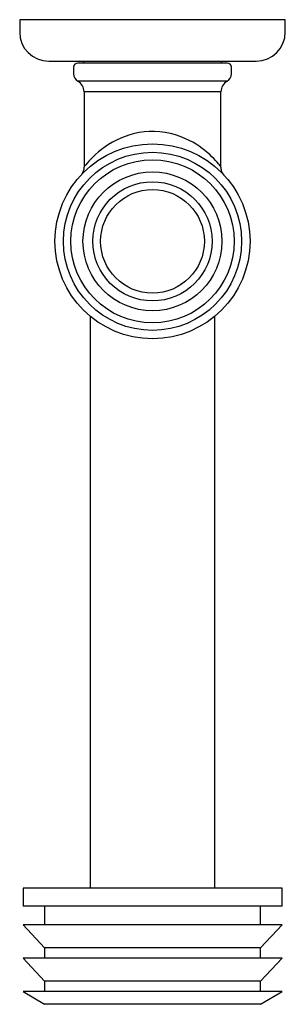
# Model space of a CAD drawing. Header units: millimetres. Extents: x 3674.238 to 3674.302, y 1914.556 to 1914.793.
import ezdxf

# ---------------------------------------------------------------- set-up
doc = ezdxf.new("R2010")
doc.units = ezdxf.units.MM
doc.layers.add('SANINDUSA', color=3, linetype='Continuous')

msp = doc.modelspace()

# ---------------------------------------------------------------- linework, layer by layer
at = {"layer": 'SANINDUSA'}
for p, q in [((3674.23772, 1914.79303), (3674.23772, 1914.79003)), ((3674.30172, 1914.79303), (3674.23772, 1914.79303)), ((3674.30172, 1914.79003), (3674.30172, 1914.79303)), ((3674.2531, 1914.78303), (3674.2531, 1914.78257)), ((3674.28635, 1914.78257), (3674.28635, 1914.78303)), ((3674.25072, 1914.78157), (3674.25072, 1914.77994)), ((3674.28872, 1914.77994), (3674.28872, 1914.78157)), ((3674.26972, 1914.77821), (3674.25172, 1914.77821)), ((3674.28772, 1914.77821), (3674.26972, 1914.77821)), ((3674.25322, 1914.77561), (3674.25322, 1914.75746)), ((3674.28622, 1914.77561), (3674.25322, 1914.77561)), ((3674.28622, 1914.75746), (3674.28622, 1914.77561)), ((3674.25274, 1914.75585), (3674.25277, 1914.75593)), ((3674.25472, 1914.72148), (3674.25472, 1914.66707)), ((3674.28472, 1914.66707), (3674.28472, 1914.72148)), ((3674.25472, 1914.66707), (3674.25472, 1914.58353)), ((3674.28472, 1914.58353), (3674.28472, 1914.66707)), ((3674.23852, 1914.58353), (3674.23852, 1914.57917)), ((3674.30093, 1914.58353), (3674.23852, 1914.58353)), ((3674.30093, 1914.57917), (3674.30093, 1914.58353)), ((3674.30093, 1914.57917), (3674.23852, 1914.57917)), ((3674.24372, 1914.57917), (3674.24372, 1914.57471)), ((3674.29572, 1914.57471), (3674.29572, 1914.57917)), ((3674.23852, 1914.57471), (3674.24372, 1914.56917)), ((3674.30093, 1914.57471), (3674.23852, 1914.57471)), ((3674.29572, 1914.56917), (3674.30093, 1914.57471)), ((3674.24372, 1914.56917), (3674.24372, 1914.56667)), ((3674.29572, 1914.56917), (3674.24372, 1914.56917)), ((3674.29572, 1914.56667), (3674.29572, 1914.56917)), ((3674.23852, 1914.56667), (3674.24372, 1914.56113)), ((3674.30093, 1914.56667), (3674.23852, 1914.56667)), ((3674.29572, 1914.56113), (3674.30093, 1914.56667)), ((3674.24372, 1914.56113), (3674.24372, 1914.55863)), ((3674.29572, 1914.56113), (3674.24372, 1914.56113)), ((3674.29572, 1914.55863), (3674.29572, 1914.56113)), ((3674.23852, 1914.55863), (3674.24372, 1914.55553)), ((3674.30093, 1914.55863), (3674.23852, 1914.55863)), ((3674.29572, 1914.55553), (3674.30093, 1914.55863)), ((3674.29572, 1914.55553), (3674.24372, 1914.55553))]:
    msp.add_line(p, q, dxfattribs=at)
for radius in [0.0235, 0.02148, 0.01967, 0.01675, 0.01437, 0.0125]:
    msp.add_circle((3674.26972, 1914.73957), radius, dxfattribs=at)
for centre, radius, start, end in [((3674.24472, 1914.79003), 0.007, 180, 270), ((3674.29472, 1914.79003), 0.007, 270, 0), ((3674.25172, 1914.78157), 0.001, 90, 180), ((3674.28772, 1914.78157), 0.001, 0, 90), ((3674.25272, 1914.77994), 0.002, 180, 240), ((3674.25022, 1914.77561), 0.003, 0, 60), ((3674.28922, 1914.77561), 0.003, 120, 180), ((3674.28672, 1914.77994), 0.002, 300, 0)]:
    msp.add_arc(centre, radius, start, end, dxfattribs=at)
for points, knots in [([(3674.24472, 1914.78303), (3674.24479, 1914.78303), (3674.24492, 1914.78303), (3674.24592, 1914.78303), (3674.24641, 1914.78303)], [0, 0, 0, 0, 0.514539, 1, 1, 1, 1]), ([(3674.24641, 1914.78303), (3674.24704, 1914.78303), (3674.24833, 1914.78303), (3674.25079, 1914.78303), (3674.25315, 1914.78303), (3674.25581, 1914.78303), (3674.25955, 1914.78303), (3674.26445, 1914.78303), (3674.26947, 1914.78303), (3674.2743, 1914.78303), (3674.2788, 1914.78303), (3674.283, 1914.78303), (3674.28619, 1914.78303), (3674.2885, 1914.78303), (3674.29062, 1914.78303), (3674.29274, 1914.78303), (3674.29439, 1914.78303), (3674.29461, 1914.78303), (3674.29472, 1914.78303)], [0, 0, 0, 0, 0.06619, 0.136345, 0.172932, 0.209511, 0.284133, 0.358756, 0.431827, 0.501982, 0.568173, 0.634363, 0.704518, 0.741105, 0.777684, 0.852306, 0.926928, 1, 1, 1, 1]), ([(3674.28772, 1914.78257), (3674.28772, 1914.78257), (3674.28583, 1914.78257), (3674.27907, 1914.78257), (3674.2745, 1914.78257), (3674.26495, 1914.78257), (3674.26037, 1914.78257), (3674.25362, 1914.78257), (3674.25172, 1914.78257), (3674.25172, 1914.78257)], [0, 0, 0, 0, 0.25, 0.25, 0.5, 0.5, 0.75, 0.75, 1, 1, 1, 1]), ([(3674.28622, 1914.75751), (3674.28622, 1914.75751), (3674.28622, 1914.75751), (3674.28616, 1914.75759), (3674.28534, 1914.75869), (3674.2827, 1914.76128), (3674.28087, 1914.76275), (3674.27584, 1914.76531), (3674.27239, 1914.76619), (3674.2657, 1914.76592), (3674.26257, 1914.76489), (3674.25751, 1914.76205), (3674.25554, 1914.76018), (3674.25379, 1914.75824), (3674.25341, 1914.75775), (3674.25324, 1914.75754), (3674.25322, 1914.75751), (3674.25322, 1914.75751)], [17.063888, 17.063888, 17.063888, 17.063888, 17.476307, 17.476307, 27.61067, 27.61067, 37.706867, 37.706867, 49.919219, 49.919219, 61.424092, 61.424092, 73.490069, 73.490069, 79.345639, 79.345639, 80.917719, 80.917719, 80.917719, 80.917719]), ([(3674.25322, 1914.75751), (3674.2532, 1914.75723), (3674.25316, 1914.75667), (3674.2529, 1914.75618), (3674.25277, 1914.75593)], [0, 0, 0, 0, 0.4999882, 1, 1, 1, 1]), ([(3674.28698, 1914.75555), (3674.2869, 1914.75563), (3674.28664, 1914.75592), (3674.28631, 1914.75659), (3674.28625, 1914.75719), (3674.28622, 1914.75751)], [0, 0, 0, 0, 0.16063, 0.555846, 1, 1, 1, 1])]:
    msp.add_open_spline(points, degree=3, knots=knots, dxfattribs=at)

doc.saveas('drawing.dxf')
